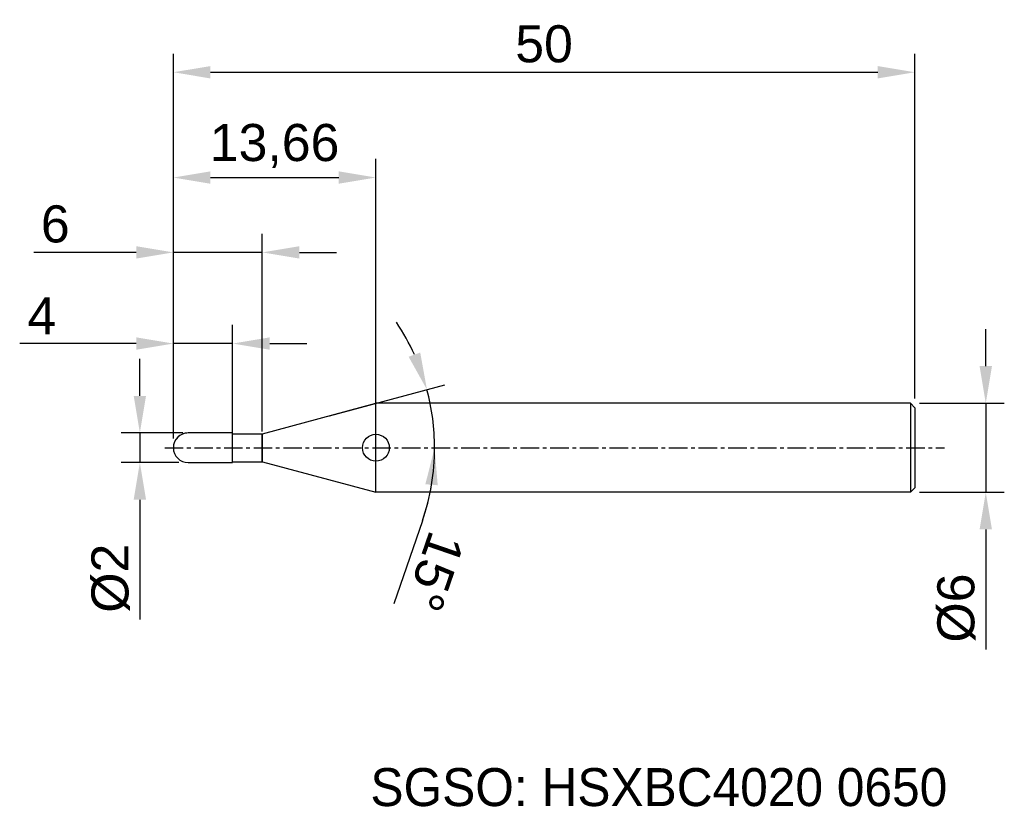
# Model space of a CAD drawing. Header units: millimetres. Extents: x 7883.6 to 7949.9, y 6079.1 to 6132.1.
import ezdxf
from ezdxf.enums import TextEntityAlignment as Align

# ---------------------------------------------------------------- set-up
doc = ezdxf.new("R2010")
doc.units = ezdxf.units.MM
doc.linetypes.add('CENTER', pattern=[2, 1.25, -0.25, 0.25, -0.25])
for name, color, linetype, lineweight in [('1', 4, 'Continuous', 25), ('SK1', 4, 'Continuous', 25), ('SK4', 2, 'Continuous', 25), ('SK6', 5, 'Continuous', 25)]:
    doc.layers.add(name, color=color, linetype=linetype, lineweight=lineweight)
doc.styles.add('MS PGothic', font='txt')
doc.styles.get("Standard").update_dxf_attribs({"font": 'arial.ttf'})
doc.dimstyles.new('ISO-25', dxfattribs={"dimtxt": 2.5, "dimasz": 2.5, "dimexe": 1.25, "dimexo": 0.625, "dimtad": 1, "dimtxsty": 'Standard', "dimcen": 2.5, "dimadec": 0, "dimazin": 0, "dimtfac": 1, "dimtmove": 0, "dimatfit": 3, "dimfxl": 1, "dimarcsym": 0})

# ---------------------------------------------------------------- blocks, each defined once
blk = doc.blocks.new('*D27')
at = {"color": 0, "linetype": 'ByBlock', "lineweight": -2, "transparency": 16777216}
for p, q in [((7948.697, 6108.788), (7948.697, 6111.288)), ((7944.237, 6106.288), (7949.947, 6106.288)), ((7948.697, 6106.288), (7948.697, 6100.288)), ((7944.237, 6100.288), (7949.947, 6100.288)), ((7948.697, 6097.788), (7948.697, 6089.681))]:
    blk.add_line(p, q, dxfattribs=at)
at = {"color": 0, "linetype": 'ByBlock', "transparency": 16777216}
for points in [[(7948.28, 6108.788), (7949.114, 6108.788), (7948.697, 6106.288)], [(7948.28, 6097.788), (7949.114, 6097.788), (7948.697, 6100.288)]]:
    blk.add_solid(points, dxfattribs=at)
at = {"layer": 'Defpoints', "color": 0, "linetype": 'ByBlock', "transparency": 16777216}
for p in [(7943.612, 6106.288), (7943.612, 6100.288), (7948.697, 6100.288)]:
    blk.add_point(p, dxfattribs=at)
at = {"color": 0, "linetype": 'ByBlock', "transparency": 16777216, "insert": (7946.726, 6092.485), "char_height": 2.5, "attachment_point": 5, "rotation": 90}
blk.add_mtext('{\\fArial|b0|i0|c134|p34;%%C}6', dxfattribs=at)
blk = doc.blocks.new('*D28')
at = {"color": 0, "linetype": 'ByBlock', "lineweight": -2, "transparency": 16777216}
for p, q in [((7891.654, 6106.788), (7891.654, 6109.288)), ((7894.558, 6104.288), (7890.404, 6104.288)), ((7891.654, 6104.288), (7891.654, 6102.288)), ((7894.287, 6102.288), (7890.404, 6102.288)), ((7891.654, 6099.788), (7891.654, 6091.705))]:
    blk.add_line(p, q, dxfattribs=at)
at = {"color": 0, "linetype": 'ByBlock', "transparency": 16777216}
for points in [[(7891.237, 6106.788), (7892.071, 6106.788), (7891.654, 6104.288)], [(7891.237, 6099.788), (7892.071, 6099.788), (7891.654, 6102.288)]]:
    blk.add_solid(points, dxfattribs=at)
at = {"layer": 'Defpoints', "color": 0, "linetype": 'ByBlock', "transparency": 16777216}
for p in [(7895.183, 6104.288), (7891.654, 6102.288), (7894.912, 6102.288)]:
    blk.add_point(p, dxfattribs=at)
at = {"color": 0, "linetype": 'ByBlock', "transparency": 16777216, "insert": (7889.683, 6094.497), "char_height": 2.5, "attachment_point": 5, "rotation": 90}
blk.add_mtext('{\\fArial|b0|i0|c134|p34;%%C}2', dxfattribs=at)
blk = doc.blocks.new('*D29')
at = {"color": 0, "linetype": 'ByBlock', "lineweight": -2, "transparency": 16777216}
for p, q in [((7893.912, 6103.913), (7893.912, 6111.563)), ((7897.912, 6104.142), (7897.912, 6111.563)), ((7891.412, 6110.313), (7883.551, 6110.313)), ((7897.912, 6110.313), (7893.912, 6110.313)), ((7900.412, 6110.313), (7902.912, 6110.313))]:
    blk.add_line(p, q, dxfattribs=at)
at = {"color": 0, "linetype": 'ByBlock', "transparency": 16777216}
for points in [[(7891.412, 6110.73), (7891.412, 6109.897), (7893.912, 6110.313)], [(7900.412, 6110.73), (7900.412, 6109.897), (7897.912, 6110.313)]]:
    blk.add_solid(points, dxfattribs=at)
at = {"layer": 'Defpoints', "color": 0, "linetype": 'ByBlock', "transparency": 16777216}
for p in [(7897.912, 6110.313), (7893.912, 6103.288), (7897.912, 6103.517)]:
    blk.add_point(p, dxfattribs=at)
at = {"color": 0, "linetype": 'ByBlock', "transparency": 16777216, "insert": (7885.041, 6112.188), "char_height": 2.5, "attachment_point": 5}
blk.add_mtext('4', dxfattribs=at)
blk = doc.blocks.new('*D30')
at = {"color": 0, "linetype": 'ByBlock', "lineweight": -2, "transparency": 16777216}
for p, q in [((7893.912, 6103.913), (7893.912, 6117.706)), ((7899.912, 6104.388), (7899.912, 6117.706)), ((7891.412, 6116.456), (7884.501, 6116.456)), ((7899.912, 6116.456), (7893.912, 6116.456)), ((7902.412, 6116.456), (7904.912, 6116.456))]:
    blk.add_line(p, q, dxfattribs=at)
at = {"color": 0, "linetype": 'ByBlock', "transparency": 16777216}
for points in [[(7891.412, 6116.873), (7891.412, 6116.04), (7893.912, 6116.456)], [(7902.412, 6116.873), (7902.412, 6116.04), (7899.912, 6116.456)]]:
    blk.add_solid(points, dxfattribs=at)
at = {"layer": 'Defpoints', "color": 0, "linetype": 'ByBlock', "transparency": 16777216}
for p in [(7899.912, 6116.456), (7893.912, 6103.288), (7899.912, 6103.763)]:
    blk.add_point(p, dxfattribs=at)
at = {"color": 0, "linetype": 'ByBlock', "transparency": 16777216, "insert": (7885.951, 6118.358), "char_height": 2.5, "attachment_point": 5}
blk.add_mtext('6', dxfattribs=at)
blk = doc.blocks.new('*D31')
at = {"color": 0, "linetype": 'ByBlock', "lineweight": -2, "transparency": 16777216}
for p, q in [((7893.912, 6103.913), (7893.912, 6122.751)), ((7907.569, 6105.993), (7907.569, 6122.751)), ((7896.412, 6121.501), (7905.069, 6121.501))]:
    blk.add_line(p, q, dxfattribs=at)
at = {"color": 0, "linetype": 'ByBlock', "transparency": 16777216}
for points in [[(7896.412, 6121.918), (7896.412, 6121.085), (7893.912, 6121.501)], [(7905.069, 6121.918), (7905.069, 6121.085), (7907.569, 6121.501)]]:
    blk.add_solid(points, dxfattribs=at)
at = {"layer": 'Defpoints', "color": 0, "linetype": 'ByBlock', "transparency": 16777216}
for p in [(7907.569, 6121.501), (7907.569, 6105.368), (7893.912, 6103.288)]:
    blk.add_point(p, dxfattribs=at)
at = {"color": 0, "linetype": 'ByBlock', "transparency": 16777216, "insert": (7900.74, 6123.629), "char_height": 2.5, "attachment_point": 5}
blk.add_mtext('13,66', dxfattribs=at)
blk = doc.blocks.new('*D32')
at = {"color": 0, "linetype": 'ByBlock', "lineweight": -2, "transparency": 16777216}
for p, q in [((7893.912, 6103.913), (7893.912, 6129.848)), ((7943.912, 6106.613), (7943.912, 6129.848)), ((7896.412, 6128.598), (7941.412, 6128.598))]:
    blk.add_line(p, q, dxfattribs=at)
at = {"color": 0, "linetype": 'ByBlock', "transparency": 16777216}
for points in [[(7896.412, 6129.014), (7896.412, 6128.181), (7893.912, 6128.598)], [(7941.412, 6129.014), (7941.412, 6128.181), (7943.912, 6128.598)]]:
    blk.add_solid(points, dxfattribs=at)
at = {"layer": 'Defpoints', "color": 0, "linetype": 'ByBlock', "transparency": 16777216}
for p in [(7943.912, 6128.598), (7943.912, 6105.988), (7893.912, 6103.288)]:
    blk.add_point(p, dxfattribs=at)
at = {"color": 0, "linetype": 'ByBlock', "transparency": 16777216, "insert": (7918.912, 6130.499), "char_height": 2.5, "attachment_point": 5}
blk.add_mtext('50', dxfattribs=at)
blk = doc.blocks.new('*D38')
at = {"color": 0, "linetype": 'ByBlock', "lineweight": -2, "transparency": 16777216}
for p, q in [((7904.441, 6105.45), (7912.221, 6107.534)), ((7910.705, 6098.357), (7908.779, 6092.76))]:
    blk.add_line(p, q, dxfattribs=at)
for start, end in [(24.4615, 33.923), (0, 15), (341.01172, 0), (341.077, 350.5385)]:
    blk.add_arc((7896.373, 6103.288), 15.156, start, end, dxfattribs=at)
at = {"color": 0, "linetype": 'ByBlock', "transparency": 16777216}
for points in [[(7910.561, 6109.705), (7909.777, 6109.423), (7911.013, 6107.211)], [(7910.908, 6100.831), (7911.739, 6100.762), (7911.53, 6103.288)]]:
    blk.add_solid(points, dxfattribs=at)
at = {"layer": 'Defpoints', "color": 0, "linetype": 'ByBlock', "transparency": 16777216}
for p in [(7911.299, 6105.92), (7903.837, 6105.288), (7899.919, 6104.238), (7893.331, 6103.288), (7945.909, 6103.288)]:
    blk.add_point(p, dxfattribs=at)
at = {"color": 0, "linetype": 'ByBlock', "transparency": 16777216, "insert": (7911.54, 6094.939), "char_height": 2.5, "attachment_point": 5, "rotation": 251.01172}
blk.add_mtext('15°', dxfattribs=at)

msp = doc.modelspace()

# ---------------------------------------------------------------- linework, layer by layer
at = {"color": 4, "linetype": 'ByBlock'}
for p, q in [((7899.919, 6104.238), (7907.569, 6106.288)), ((7907.569, 6100.288), (7907.569, 6106.288)), ((7897.912, 6104.288), (7894.912, 6104.288)), ((7897.912, 6102.288), (7897.912, 6104.288)), ((7897.912, 6104.238), (7899.919, 6104.238)), ((7899.912, 6102.338), (7899.912, 6104.238)), ((7899.912, 6104.235), (7899.912, 6102.341)), ((7897.912, 6102.338), (7899.919, 6102.338)), ((7899.919, 6102.338), (7907.569, 6100.288))]:
    msp.add_line(p, q, dxfattribs=at)
msp.add_arc((7894.912, 6103.288), 1, 90, 270, dxfattribs=at)
at = {"layer": '1', "color": 4, "linetype": 'Continuous'}
msp.add_circle((7907.569, 6103.288), 0.908, dxfattribs=at)
at = {"layer": 'SK1', "linetype": 'Continuous'}
for p, q in [((7943.612, 6106.288), (7907.569, 6106.288)), ((7943.612, 6106.288), (7943.912, 6105.988)), ((7943.612, 6106.288), (7943.612, 6100.288)), ((7943.912, 6105.988), (7943.912, 6100.588)), ((7943.912, 6100.588), (7943.612, 6100.288)), ((7943.612, 6100.288), (7907.569, 6100.288))]:
    msp.add_line(p, q, dxfattribs=at)
at = {"layer": 'SK1', "color": 4, "linetype": 'Continuous'}
msp.add_line((7894.912, 6102.288), (7897.912, 6102.288), dxfattribs=at)
msp.add_arc((7894.912, 6103.288), 1, 90, 180.00002, dxfattribs=at)
at = {"layer": 'SK4', "linetype": 'CENTER'}
msp.add_line((7893.331, 6103.288), (7945.909, 6103.288), dxfattribs=at)

# ---------------------------------------------------------------- texts
at = {"layer": 'SK6', "color": 5, "linetype": 'Continuous', "style": 'MS PGothic'}
msp.add_text('SGSO: HSXBC4020 0650', height=2.55961, dxfattribs=at).set_placement((7907.202, 6078.369), align=Align.BOTTOM_LEFT)

# ---------------------------------------------------------------- dimensions: what is measured, and where the dimension line sits
at = {"linetype": 'ByBlock'}
for base, p2, picture, middle in [((7943.912, 6128.598), (7943.912, 6105.988), '*D32', (7918.912, 6130.499)), ((7907.569, 6121.501), (7907.569, 6105.368), '*D31', (7900.74, 6123.629))]:
    dim = msp.add_linear_dim(base=base, p1=(7893.912, 6103.288), p2=p2, dimstyle='ISO-25', dxfattribs=at)
    dim.commit()
    dim.dimension.update_dxf_attribs({"geometry": picture, "text_midpoint": middle})
for base, p2, picture, middle in [((7899.912, 6116.456), (7899.912, 6103.763), '*D30', (7885.951, 6116.456)), ((7897.912, 6110.313), (7897.912, 6103.517), '*D29', (7885.041, 6110.313))]:
    dim = msp.add_linear_dim(base=base, p1=(7893.912, 6103.288), p2=p2, dimstyle='ISO-25', dxfattribs=at)
    dim.commit()
    dim.dimension.update_dxf_attribs({"geometry": picture, "text_midpoint": middle, "dimtype": 160})
dim = msp.add_angular_dim_2l(base=(7911.299, 6105.92), line1=((7899.919, 6104.238), (7903.837, 6105.288)), line2=((7893.331, 6103.288), (7945.909, 6103.288)), dimstyle='ISO-25', dxfattribs=at)
dim.commit()
dim.dimension.update_dxf_attribs({"geometry": '*D38', "text_midpoint": (7911.54, 6094.939)})
dim = msp.add_linear_dim(base=(7948.697, 6100.288), p1=(7943.612, 6106.288), p2=(7943.612, 6100.288), angle=90, text='{\\fArial|b0|i0|c134|p34;%%C}<>', dimstyle='ISO-25', dxfattribs=at)
dim.commit()
dim.dimension.update_dxf_attribs({"geometry": '*D27', "text_midpoint": (7948.697, 6092.485), "dimtype": 160})
dim = msp.add_linear_dim(base=(7891.654, 6102.288), p1=(7895.183, 6104.288), p2=(7894.912, 6102.288), angle=90, text='{\\fArial|b0|i0|c134|p34;%%C}<>', dimstyle='ISO-25', dxfattribs=at)
dim.commit()
dim.dimension.update_dxf_attribs({"geometry": '*D28', "text_midpoint": (7889.683, 6094.497)})

doc.saveas('drawing.dxf')
